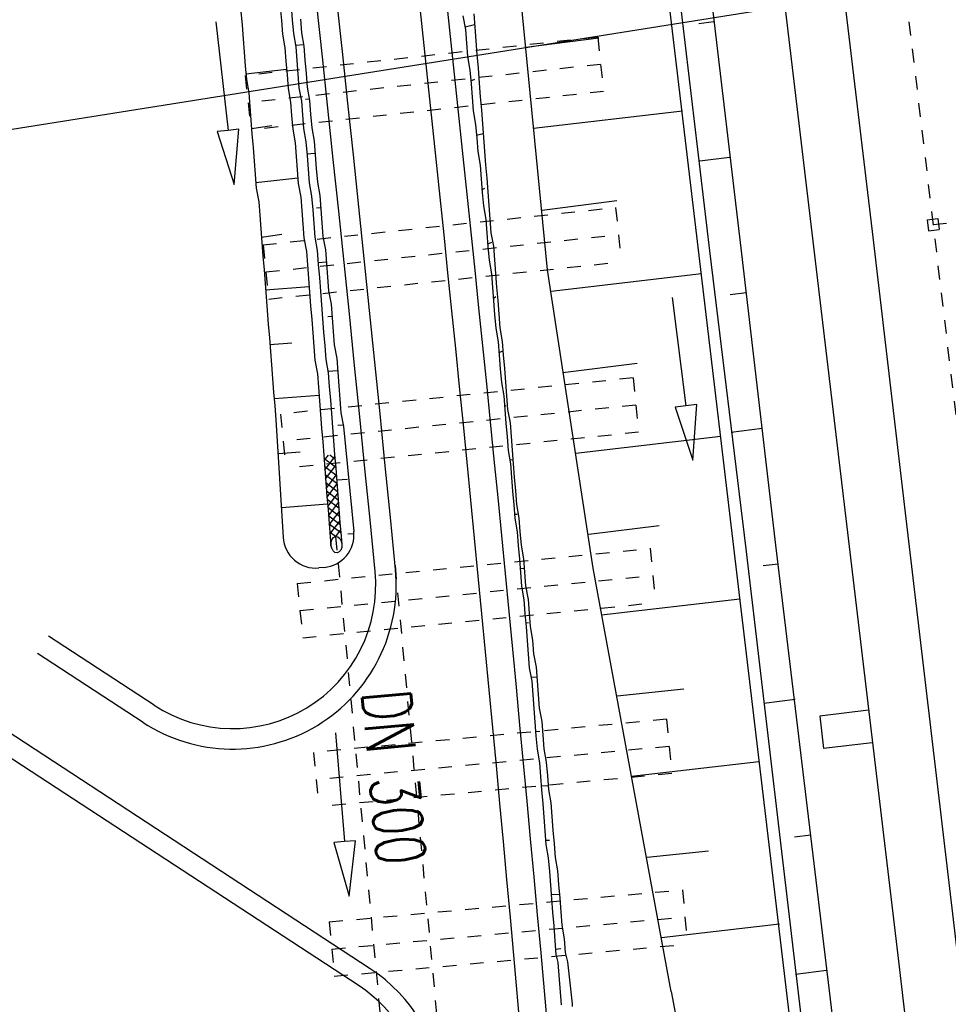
# Model space of a CAD drawing. Extents: x 447693 to 448165, y 439527 to 440695.
# Tile 11 of 88: x 447896 to 447930, y 439686 to 439722. Entities that reach past the tile are written whole.
import ezdxf

# ---------------------------------------------------------------- set-up
doc = ezdxf.new("R2010")
doc.units = 0
doc.header["$LTSCALE"] = 2
doc.header["$MEASUREMENT"] = 0
for name, pattern in [('ACAD_ISO03W100', [0.5, 0.25, -0.25]), ('ACAD_ISO05W100', [0.5, 0.25, -0.25]), ('ACAD_ISO10W100W', [0.5, 0.25, -0.25]), ('AUSGEZOGEN', [0]), ('PUNKTX2', [0.5, 0.25, -0.25]), ('STRICHLINIEX2', [0.5, 0.25, -0.25])]:
    doc.linetypes.add(name, pattern=pattern)
doc.layers.get('0').update_dxf_attribs({"linetype": 'AUSGEZOGEN'})
for name, color, linetype in [('DB-Bahnachse', 7, 'CONTINUOUS'), ('DB-Gleisachse', 7, 'CONTINUOUS'), ('DB-GRABEN', 15, 'AUSGEZOGEN'), ('DB-HZV-Stützscheiben', 15, 'CONTINUOUS'), ('DB-Ingenieurbauwerke', 15, 'CONTINUOUS'), ('DB-Wegboeschungen', 15, 'CONTINUOUS'), ('DB-Wegdurchlässe', 15, 'CONTINUOUS'), ('DB-Wege', 15, 'CONTINUOUS'), ('FBRTOP', 250, 'AUSGEZOGEN'), ('Planeinteilung', 250, 'CONTINUOUS'), ('RAHMEN', 7, 'AUSGEZOGEN')]:
    doc.layers.add(name, color=color, linetype=linetype)
doc.styles.add('ROMANS', font='romans.shx', dxfattribs={"width": 0.8})

# ---------------------------------------------------------------- blocks, each defined once
blk = doc.blocks.new('*X387')
at = {"color": 0, "linetype": 'ByBlock'}
for p, q in [((13073.60735652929, -146343.6164619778), (13239.47886912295, -146177.7449493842)), ((13254.24129588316, -146579.2248886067), (13073.60735652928, -146398.5909492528)), ((13161.43766724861, -146573.9842027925), (13404.39651693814, -146331.0253531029)), ((13401.84496343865, -146408.6305046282), (13166.85848427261, -146173.6440254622)), ((13591.48365955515, -146598.2692007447), (13401.84496343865, -146408.6305046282)), ((13404.39651693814, -146331.0253531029), (13540.66852986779, -146194.7533401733)), ((13462.62732799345, -146590.9925935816), (13841.85819061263, -146211.7617309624)), ((13928.72602322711, -146617.3135128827), (13504.10084794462, -146192.6883376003)), ((13763.81698873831, -146608.0009843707), (14143.04785135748, -146228.7701217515)), ((14265.96838689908, -146636.3578250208), (13841.34321161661, -146211.7326497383)), ((14065.00664948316, -146625.0093751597), (14444.23751210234, -146245.7785125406)), ((14603.21075057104, -146655.4021371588), (14178.58557528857, -146230.7769618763)), ((14366.19631022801, -146642.0177659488), (14745.42717284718, -146262.7869033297)), ((14940.45311424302, -146674.4464492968), (14515.82793896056, -146249.8212740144)), ((14667.38597097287, -146659.0261567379), (15046.61683359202, -146279.7952941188)), ((15277.69547791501, -146693.4907614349), (14853.07030263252, -146268.8655861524)), ((14968.5756317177, -146676.034547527), (15347.80649433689, -146296.8036849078)), ((15614.93784158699, -146712.5350735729), (15190.3126663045, -146287.9098982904)), ((15269.76529246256, -146693.0429383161), (15648.99615508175, -146313.8120756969)), ((15952.18020525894, -146731.5793857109), (15527.55502997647, -146306.9542104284)), ((15570.9549532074, -146710.0513291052), (15950.1858158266, -146330.820466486)), ((16069.67548545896, -146530.876614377), (15864.79739364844, -146325.9985225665)), ((16227.61270698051, -146370.6157843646), (16200.21948415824, -146343.2225615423)), ((16229.0768687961, -146370.1274650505), (16253.7272474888, -146345.4770863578)), ((15872.14461395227, -146727.0597198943), (16069.83540618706, -146529.3689276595)), ((16174.91086538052, -146742.49152), (16203.71312035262, -146713.6892650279)), ((16285.98204552, -146747.183174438), (16277.77932292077, -146738.9804518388))]:
    blk.add_line(p, q, dxfattribs=at)
blk = doc.blocks.new('1135297')
at = {"layer": 'RAHMEN'}
blk.add_line((950, 5), (950, 292), dxfattribs=at)

msp = doc.modelspace()

# ---------------------------------------------------------------- linework, layer by layer
at = {"layer": 'DB-Bahnachse', "linetype": 'ACAD_ISO10W100W'}
msp.add_line((447925.0920717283, 439748.9482587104), (447930.7203141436, 439701.6472691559), dxfattribs=at)
at = {"layer": 'DB-Gleisachse', "linetype": 'Continuous'}
for p, q in [((447925.2771581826, 439728.3542906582), (447926.9323015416, 439714.4521768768)), ((447926.9323015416, 439714.4521768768), (447928.211509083, 439703.526292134)), ((447928.211509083, 439703.526292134), (447931.1458421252, 439678.6982913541))]:
    msp.add_line(p, q, dxfattribs=at)
at = {"layer": 'DB-GRABEN', "linetype": 'Continuous'}
for p, q in [((447919.3181959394, 439727.6520844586), (447920.973330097, 439713.7498919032)), ((447920.4654008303, 439727.7465367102), (447922.1205243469, 439713.8444204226)), ((447926.2253421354, 439666.183048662), (447918.9209606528, 439727.6051363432)), ((447913.663109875, 439726.9378130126), (447915.0143585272, 439713.0476079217)), ((447921.1237814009, 439722.1348573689), (447920.5781137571, 439722.0659362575)), ((447914.2348388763, 439721.2142957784), (447916.9135612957, 439721.5526345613)), ((447919.9744798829, 439718.8650117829), (447914.5115506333, 439718.2254575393)), ((447921.7007355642, 439717.1680052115), (447920.6094002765, 439717.0301629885)), ((447914.8378878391, 439715.2428096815), (447917.5662072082, 439715.587412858)), ((447920.973330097, 439713.7498919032), (447922.3021259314, 439702.8303480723)), ((447922.1205243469, 439713.8444204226), (447923.3934612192, 439702.9681902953)), ((447915.0143585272, 439713.0476079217), (447916.6966755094, 439702.1223459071)), ((447920.6767247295, 439712.9060547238), (447915.1641975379, 439712.2602359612)), ((447922.3272876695, 439712.2074175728), (447921.7320230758, 439712.1322320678)), ((447919.5952138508, 439712.0362810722), (447920.1067682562, 439708.0691271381)), ((447915.5897484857, 439709.290119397), (447918.3180678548, 439709.6347225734)), ((447920.1067682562, 439708.0691271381), (447919.7100528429, 439708.0179716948)), ((447919.7100528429, 439708.0179716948), (447920.3625454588, 439706.085550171)), ((447920.5034836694, 439708.1202825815), (447920.1067682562, 439708.0691271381)), ((447920.3625454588, 439706.085550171), (447920.5034836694, 439708.1202825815)), ((447922.9042239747, 439707.2405631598), (447921.763290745, 439707.0964564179)), ((447921.3789874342, 439706.9470999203), (447916.0648982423, 439706.326268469)), ((447916.5400374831, 439703.3624928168), (447919.119526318, 439703.6882977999)), ((447922.3021259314, 439702.8303480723), (447925.2364778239, 439678.0023496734)), ((447923.3934612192, 439702.9681902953), (447926.3774100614, 439678.14645629)), ((447916.6966755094, 439702.1223459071), (447919.5507816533, 439686.6069393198)), ((447923.481178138, 439702.2737110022), (447922.9355104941, 439702.2047898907)), ((447922.0812311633, 439700.9881437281), (447917.0151675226, 439700.3986383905)), ((447917.5895214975, 439697.4473941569), (447920.0264891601, 439697.7047512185)), ((447924.1077302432, 439697.3131233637), (447922.9667970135, 439697.1690166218)), ((447922.7834948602, 439695.0291890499), (447918.1142871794, 439694.4898090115)), ((447924.6846853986, 439692.3462713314), (447924.0894009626, 439692.2710833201)), ((447918.6886308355, 439691.5384868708), (447920.9271614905, 439691.7708567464)), ((447923.5353650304, 439689.0764233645), (447919.2133868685, 439688.5809781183)), ((447925.2616207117, 439687.379416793), (447924.1206874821, 439687.2353100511)), ((447919.5632272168, 439686.6092287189), (447921.2679916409, 439677.5011059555))]:
    msp.add_line(p, q, dxfattribs=at)
at = {"layer": 'DB-HZV-Stützscheiben', "linetype": 'PUNKTX2'}
for p, q in [((447916.8705689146, 439721.5748180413), (447903.946721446, 439720.1697682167)), ((447916.8705689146, 439721.5748180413), (447917.0867304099, 439719.5865339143)), ((447903.946721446, 439720.1697682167), (447904.1628829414, 439718.1814840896)), ((447917.0867304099, 439719.5865339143), (447904.1628829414, 439718.1814840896)), ((447904.6010889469, 439713.9702851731), (447917.5292645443, 439715.3349368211)), ((447917.5292645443, 439715.3349368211), (447917.7392109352, 439713.345986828)), ((447904.6010889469, 439713.9702851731), (447904.8110353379, 439711.98133518)), ((447904.8110353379, 439711.98133518), (447917.7392109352, 439713.345986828)), ((447918.168380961, 439709.093017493), (447905.2360034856, 439707.7687776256)), ((447918.168380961, 439709.093017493), (447905.2360034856, 439707.7687776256)), ((447918.168380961, 439709.093017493), (447918.3721101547, 439707.1034210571)), ((447905.2360034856, 439707.7687776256), (447905.4397326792, 439705.7791811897)), ((447918.3721101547, 439707.1034210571), (447905.4397326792, 439705.7791811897)), ((447905.8579471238, 439701.5659112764), (447918.7944002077, 439702.8497259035)), ((447905.8579594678, 439701.565913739), (447918.7944125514, 439702.8497283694)), ((447918.7944002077, 439702.8497259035), (447918.9919101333, 439700.8595024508)), ((447918.7944125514, 439702.8497283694), (447918.9919224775, 439700.8595049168)), ((447905.8579471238, 439701.5659112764), (447906.0554570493, 439699.5756878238)), ((447905.8579594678, 439701.565913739), (447906.0554693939, 439699.5756902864)), ((447906.0554570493, 439699.5756878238), (447918.9919101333, 439700.8595024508)), ((447906.0554693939, 439699.5756902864), (447918.9919224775, 439700.8595049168)), ((447919.3979399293, 439696.587713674), (447906.4549704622, 439695.3713503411)), ((447919.3979399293, 439696.587713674), (447919.5850727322, 439694.5964877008)), ((447906.4549704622, 439695.3713503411), (447906.6421032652, 439693.3801243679)), ((447919.5850727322, 439694.5964877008), (447906.6421032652, 439693.3801243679)), ((447907.0315184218, 439689.1639756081), (447919.9782259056, 439690.339885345)), ((447919.9782259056, 439690.339885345), (447920.159135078, 439688.3480842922)), ((447907.0315184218, 439689.1639756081), (447907.2124275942, 439687.1721745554)), ((447907.2124275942, 439687.1721745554), (447920.159135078, 439688.3480842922))]:
    msp.add_line(p, q, dxfattribs=at)
at = {"layer": 'DB-HZV-Stützscheiben', "linetype": 'ACAD_ISO05W100'}
for p, q in [((447916.9786496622, 439720.5806759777), (447904.0548021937, 439719.1756261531)), ((447904.7060621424, 439712.9758101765), (447917.6342377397, 439714.3404618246)), ((447918.2702455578, 439708.0982192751), (447905.3378680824, 439706.7739794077)), ((447905.9567020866, 439700.5707995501), (447918.8931551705, 439701.8546141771)), ((447905.9567144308, 439700.5708020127), (447918.8931675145, 439701.854616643)), ((447919.4915063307, 439695.5921006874), (447906.5485368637, 439694.3757373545)), ((447907.121973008, 439688.1680750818), (447920.0686804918, 439689.3439848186))]:
    msp.add_line(p, q, dxfattribs=at)
at = {"layer": 'DB-Ingenieurbauwerke', "linetype": 'Continuous'}
for p, q in [((447916.0799371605, 439787.0256257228), (447927.8958610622, 439687.7219973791)), ((447928.9460695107, 439714.8837993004), (447929.3434250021, 439714.9297189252)), ((447928.9460695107, 439714.8837993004), (447928.9919891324, 439714.4864438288)), ((447929.3434250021, 439714.9297189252), (447929.3893446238, 439714.5323634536)), ((447928.9919891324, 439714.4864438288), (447929.3893446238, 439714.5323634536)), ((447926.7987832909, 439696.914519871), (447925.0109535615, 439696.7055585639)), ((447925.0109535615, 439696.7055585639), (447925.1502610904, 439695.513672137)), ((447926.9380908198, 439695.7226334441), (447925.1502610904, 439695.513672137)), ((447927.8958610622, 439687.7219973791), (447930.4572399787, 439666.1956045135))]:
    msp.add_line(p, q, dxfattribs=at)
at = {"layer": 'DB-Ingenieurbauwerke', "linetype": 'ACAD_ISO03W100'}
msp.add_line((447929.1662563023, 439714.7079137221), (447936.4974876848, 439715.5780133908), dxfattribs=at)
at = {"layer": 'DB-Wegboeschungen', "linetype": 'Continuous'}
for p, q in [((447905.2355621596, 439722.682618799), (447905.2747731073, 439722.1841276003)), ((447905.6343393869, 439722.713986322), (447905.6735503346, 439722.2154951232)), ((447903.793966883, 439722.5190203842), (447903.8331717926, 439722.0206059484)), ((447905.6735503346, 439722.2154951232), (447905.7127612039, 439721.7170049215)), ((447905.9726335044, 439722.2390207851), (447906.0118443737, 439721.7405305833)), ((447911.9317471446, 439722.3567193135), (447912.0207961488, 439721.8621483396)), ((447912.3266067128, 439722.4379050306), (447912.3658175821, 439721.9394148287)), ((447902.8765820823, 439722.1386764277), (447903.3188221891, 439718.1631988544)), ((447903.8331717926, 439722.0206059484), (447903.8723827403, 439721.5221147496)), ((447905.2747731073, 439722.1841276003), (447905.3139839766, 439721.6856373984)), ((447912.0129527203, 439721.9618623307), (447912.357974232, 439722.0391278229)), ((447912.0207961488, 439721.8621483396), (447912.0600070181, 439721.3636581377)), ((447912.3658175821, 439721.9394148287), (447912.4050224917, 439721.4410003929)), ((447903.8723827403, 439721.5221147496), (447903.91158765, 439721.0237003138)), ((447905.3139839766, 439721.6856373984), (447905.4030459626, 439721.1911436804)), ((447905.7127612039, 439721.7170049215), (447905.8018042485, 439721.2225097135)), ((447906.0118443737, 439721.7405305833), (447906.1008874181, 439721.2460353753)), ((447905.4030459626, 439721.1911436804), (447905.4422568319, 439720.6926534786)), ((447906.0969686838, 439721.2958544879), (447905.797885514, 439721.2723288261)), ((447905.8018042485, 439721.2225097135), (447905.8410151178, 439720.7240195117)), ((447906.1008874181, 439721.2460353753), (447906.1400982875, 439720.7475451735)), ((447912.0600070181, 439721.3636581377), (447912.0992119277, 439720.8652437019)), ((447912.4050224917, 439721.4410003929), (447912.4442334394, 439720.9425091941)), ((447903.91158765, 439721.0237003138), (447903.9507985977, 439720.5252091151)), ((447912.0992119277, 439720.8652437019), (447912.1882798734, 439720.3706742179)), ((447912.4442334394, 439720.9425091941), (447912.483438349, 439720.4440947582)), ((447903.9507985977, 439720.5252091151), (447903.9900094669, 439720.0267189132)), ((447905.4422568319, 439720.6926534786), (447905.4814617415, 439720.1942390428)), ((447905.8410151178, 439720.7240195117), (447905.8802200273, 439720.2256050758)), ((447906.1400982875, 439720.7475451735), (447906.1793031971, 439720.2491307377)), ((447912.483438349, 439720.4440947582), (447912.5265679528, 439719.8957854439)), ((447905.465781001, 439720.3935892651), (447903.9743226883, 439720.2261458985)), ((447905.4814617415, 439720.1942390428), (447905.5206726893, 439719.695747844)), ((447905.8802200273, 439720.2256050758), (447905.919430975, 439719.7271138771)), ((447906.1793031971, 439720.2491307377), (447906.2185141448, 439719.7506395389)), ((447912.1882798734, 439720.3706742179), (447912.227484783, 439719.872259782)), ((447903.9900094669, 439720.0267189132), (447904.0790514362, 439719.5322246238)), ((447905.5206726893, 439719.695747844), (447905.609721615, 439719.201177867)), ((447905.919430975, 439719.7271138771), (447906.0084988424, 439719.23254539)), ((447906.2185141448, 439719.7506395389), (447906.3075820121, 439719.2560710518)), ((447912.2196473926, 439719.9718970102), (447912.3652548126, 439720.0335539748)), ((447912.227484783, 439719.872259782), (447912.2666957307, 439719.3737685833)), ((447912.5265679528, 439719.8957854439), (447912.5657789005, 439719.3972942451)), ((447904.0790514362, 439719.5322246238), (447904.1182623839, 439719.033733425)), ((447912.2666957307, 439719.3737685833), (447912.3059066, 439718.8752783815)), ((447912.5657789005, 439719.3972942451), (447912.6049897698, 439718.8988040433)), ((447904.1182623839, 439719.033733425), (447904.1574672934, 439718.5353189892)), ((447905.609721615, 439719.201177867), (447905.6489266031, 439718.7027624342)), ((447906.0084988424, 439719.23254539), (447906.0477038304, 439718.7341299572)), ((447906.3036573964, 439719.3059649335), (447906.1541063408, 439719.2942013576)), ((447906.3075820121, 439719.2560710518), (447906.3467870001, 439718.7576556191)), ((447905.6489266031, 439718.7027624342), (447905.6881374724, 439718.2042722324)), ((447906.0477038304, 439718.7341299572), (447906.0869146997, 439718.2356397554)), ((447906.3467870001, 439718.7576556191), (447906.3859978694, 439718.2591654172)), ((447912.3059066, 439718.8752783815), (447912.3949485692, 439718.380784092)), ((447912.6049897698, 439718.8988040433), (447912.6441946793, 439718.4003896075)), ((447904.1574672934, 439718.5353189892), (447904.1966782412, 439718.0368277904)), ((447904.1809974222, 439718.2361790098), (447904.9247711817, 439718.3448872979)), ((447906.3859978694, 439718.2591654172), (447906.4750398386, 439717.7646711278)), ((447912.3949485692, 439718.380784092), (447912.4341595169, 439717.8822928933)), ((447912.6441946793, 439718.4003896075), (447912.6834056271, 439717.9018984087)), ((447903.3188221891, 439718.1631988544), (447902.921274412, 439718.1189748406)), ((447902.921274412, 439718.1189748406), (447903.5399422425, 439716.1754600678)), ((447903.7163699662, 439718.2074228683), (447903.3188221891, 439718.1631988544)), ((447903.5399422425, 439716.1754600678), (447903.7163699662, 439718.2074228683)), ((447904.1966782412, 439718.0368277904), (447904.2358891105, 439717.5383375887)), ((447905.6881374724, 439718.2042722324), (447905.7771983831, 439717.7097794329)), ((447906.0869146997, 439718.2356397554), (447906.1759566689, 439717.7411454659)), ((447912.4263161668, 439717.9820058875), (447912.6716435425, 439718.0514305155)), ((447912.4341595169, 439717.8822928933), (447912.4733644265, 439717.3838784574)), ((447912.6834056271, 439717.9018984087), (447912.7226105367, 439717.4034839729)), ((447904.2358891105, 439717.5383375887), (447904.2750940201, 439717.0399231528)), ((447905.7771983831, 439717.7097794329), (447905.8164093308, 439717.2112882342)), ((447906.1759566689, 439717.7411454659), (447906.2151676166, 439717.2426542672)), ((447906.4750398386, 439717.7646711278), (447906.5142507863, 439717.2661799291)), ((447905.8164093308, 439717.2112882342), (447905.8556202, 439716.7127980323)), ((447906.5103320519, 439717.3159990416), (447906.2112488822, 439717.2924733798)), ((447906.2151676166, 439717.2426542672), (447906.2543784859, 439716.7441640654)), ((447906.5142507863, 439717.2661799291), (447906.5534616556, 439716.7676897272)), ((447912.4733644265, 439717.3838784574), (447912.5624323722, 439716.8893089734)), ((447912.7226105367, 439717.4034839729), (447912.7618214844, 439716.9049927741)), ((447904.2750940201, 439717.0399231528), (447904.3143049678, 439716.541431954)), ((447912.5624323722, 439716.8893089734), (447912.6016432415, 439716.3908187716)), ((447912.7618214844, 439716.9049927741), (447912.8010323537, 439716.4065025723)), ((447904.3143049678, 439716.541431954), (447904.3535098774, 439716.0430175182)), ((447905.8556202, 439716.7127980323), (447905.8948251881, 439716.2143825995)), ((447906.2543784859, 439716.7441640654), (447906.2935834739, 439716.2457486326)), ((447906.5534616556, 439716.7676897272), (447906.5926666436, 439716.2692742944)), ((447905.8791443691, 439716.4137338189), (447904.3378291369, 439716.2423677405)), ((447905.8948251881, 439716.2143825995), (447905.9838741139, 439715.7198126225)), ((447906.2935834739, 439716.2457486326), (447906.3826513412, 439715.7511801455)), ((447906.5926666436, 439716.2692742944), (447906.6817155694, 439715.7747043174)), ((447912.6016432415, 439716.3908187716), (447912.6408481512, 439715.8924043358)), ((447912.8010323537, 439716.4065025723), (447912.8402372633, 439715.9080881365)), ((447904.3535098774, 439716.0430175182), (447904.4425778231, 439715.5484480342)), ((447905.9838741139, 439715.7198126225), (447906.0230790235, 439715.2213981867)), ((447906.3826513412, 439715.7511801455), (447906.4218562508, 439715.2527657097)), ((447906.6817155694, 439715.7747043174), (447906.720920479, 439715.2762898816)), ((447912.6330107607, 439715.992041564), (447912.7287802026, 439716.0497773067)), ((447912.6408481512, 439715.8924043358), (447912.6800590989, 439715.393913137)), ((447912.8402372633, 439715.9080881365), (447912.879448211, 439715.4095969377)), ((447904.4425778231, 439715.5484480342), (447904.4817886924, 439715.0499578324)), ((447912.6800590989, 439715.393913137), (447912.769102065, 439714.899418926)), ((447912.879448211, 439715.4095969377), (447912.9186531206, 439714.9111825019)), ((447904.4817886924, 439715.0499578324), (447904.520993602, 439714.5515433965)), ((447906.0230790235, 439715.2213981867), (447906.0622899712, 439714.7229069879)), ((447906.4218562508, 439715.2527657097), (447906.4610671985, 439714.754274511)), ((447906.717001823, 439715.3261079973), (447906.5674697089, 439715.3143459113)), ((447906.720920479, 439715.2762898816), (447906.7601314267, 439714.7777986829)), ((447906.0622899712, 439714.7229069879), (447906.1015008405, 439714.2244167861)), ((447906.4610671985, 439714.754274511), (447906.5002780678, 439714.2557843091)), ((447906.7601314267, 439714.7777986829), (447906.799342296, 439714.279308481)), ((447912.769102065, 439714.899418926), (447912.8083130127, 439714.4009277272)), ((447912.9186531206, 439714.9111825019), (447912.9578640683, 439714.4126913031)), ((447904.520993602, 439714.5515433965), (447904.5602045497, 439714.0530521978)), ((447904.544517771, 439714.252479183), (447905.2882786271, 439714.3611092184)), ((447906.799342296, 439714.279308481), (447906.8884032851, 439713.7848146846)), ((447912.8083130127, 439714.4009277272), (447912.847523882, 439713.9024375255)), ((447912.9578640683, 439714.4126913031), (447913.0469119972, 439713.9181212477)), ((447904.5602045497, 439714.0530521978), (447904.5994094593, 439713.5546377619)), ((447906.1015008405, 439714.2244167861), (447906.1905628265, 439713.7299230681)), ((447906.5002780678, 439714.2557843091), (447906.5893211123, 439713.7612891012)), ((447912.8396805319, 439714.0021505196), (447912.9853128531, 439714.0637332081)), ((447913.0469119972, 439713.9181212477), (447913.0861169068, 439713.4197068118)), ((447904.5994094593, 439713.5546377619), (447904.638620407, 439713.0561465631)), ((447906.1905628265, 439713.7299230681), (447906.2297736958, 439713.2314328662)), ((447906.5893211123, 439713.7612891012), (447906.6285319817, 439713.2627988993)), ((447906.8884032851, 439713.7848146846), (447906.9276141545, 439713.2863244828)), ((447912.847523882, 439713.9024375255), (447912.8867287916, 439713.4040230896)), ((447906.2297736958, 439713.2314328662), (447906.2689786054, 439712.7330184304)), ((447906.9236894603, 439713.3362193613), (447906.6246072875, 439713.3126937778)), ((447906.6285319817, 439713.2627988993), (447906.6677368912, 439712.7643844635)), ((447906.9276141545, 439713.2863244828), (447906.9668190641, 439712.7879100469)), ((447912.8867287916, 439713.4040230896), (447912.9757957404, 439712.9094535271)), ((447913.0861169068, 439713.4197068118), (447913.1253278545, 439712.9212156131)), ((447904.638620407, 439713.0561465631), (447904.6778312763, 439712.5576563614)), ((447912.9757957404, 439712.9094535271), (447913.01500065, 439712.4110390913)), ((447913.1253278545, 439712.9212156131), (447913.1645327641, 439712.4228011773)), ((447904.6778312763, 439712.5576563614), (447904.7170361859, 439712.0592419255)), ((447906.2689786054, 439712.7330184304), (447906.3081895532, 439712.2345272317)), ((447906.6677368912, 439712.7643844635), (447906.7069478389, 439712.2658932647)), ((447906.9668190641, 439712.7879100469), (447907.0060300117, 439712.2894188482)), ((447906.2925027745, 439712.4339542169), (447904.6974307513, 439712.3084870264)), ((447906.3081895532, 439712.2345272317), (447906.3474004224, 439711.7360370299)), ((447906.7069478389, 439712.2658932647), (447906.7461587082, 439711.767403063)), ((447907.0060300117, 439712.2894188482), (447907.0950789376, 439711.7948488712)), ((447913.01500065, 439712.4110390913), (447913.0542115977, 439711.9125478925)), ((447913.1645327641, 439712.4228011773), (447913.2037437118, 439711.9243099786)), ((447904.7170361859, 439712.0592419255), (447904.7562471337, 439711.5607507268)), ((447906.7461587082, 439711.767403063), (447906.7853636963, 439711.2689876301)), ((447907.0950789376, 439711.7948488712), (447907.1342839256, 439711.2964334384)), ((447913.0463681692, 439712.0122618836), (447913.1421445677, 439712.0699219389)), ((447913.0542115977, 439711.9125478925), (447913.093422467, 439711.4140576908)), ((447913.2037437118, 439711.9243099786), (447913.2429545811, 439711.4258197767)), ((447904.7562471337, 439711.5607507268), (447904.7954520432, 439711.0623362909)), ((447906.3474004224, 439711.7360370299), (447906.3866054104, 439711.2376215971)), ((447913.093422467, 439711.4140576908), (447913.1326273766, 439710.9156432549)), ((447913.2429545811, 439711.4258197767), (447913.2821594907, 439710.9274053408)), ((447904.7954520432, 439711.0623362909), (447904.8346629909, 439710.5638450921)), ((447906.3866054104, 439711.2376215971), (447906.4258162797, 439710.7391313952)), ((447906.7853636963, 439711.2689876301), (447906.8245745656, 439710.7704974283)), ((447907.1303651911, 439711.346252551), (447906.980833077, 439711.334490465)), ((447907.1342839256, 439711.2964334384), (447907.1734947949, 439710.7979432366)), ((447906.4258162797, 439710.7391313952), (447906.4650211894, 439710.2407169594)), ((447906.8245745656, 439710.7704974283), (447906.8637794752, 439710.2720829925)), ((447907.1734947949, 439710.7979432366), (447907.2126997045, 439710.2995288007)), ((447913.1326273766, 439710.9156432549), (447913.2216763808, 439710.421072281)), ((447913.2821594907, 439710.9274053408), (447913.3712084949, 439710.4328343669)), ((447904.8346629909, 439710.5638450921), (447904.8738738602, 439710.0653548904)), ((447904.8542684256, 439710.3145999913), (447905.6518039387, 439710.3773335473)), ((447913.2216763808, 439710.421072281), (447913.2608812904, 439709.9226578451)), ((447913.3712084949, 439710.4328343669), (447913.4104134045, 439709.9344199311)), ((447904.8738738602, 439710.0653548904), (447904.9130787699, 439709.5669404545)), ((447906.4650211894, 439710.2407169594), (447906.5042321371, 439709.7422257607)), ((447906.8637794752, 439710.2720829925), (447906.9029904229, 439709.7735917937)), ((447907.2126997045, 439710.2995288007), (447907.3017676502, 439709.8049593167)), ((447913.2530439, 439710.0222950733), (447913.39865132, 439710.0839520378)), ((447906.5042321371, 439709.7422257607), (447906.5932800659, 439709.2476557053)), ((447906.9029904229, 439709.7735917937), (447906.9920572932, 439709.2790232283)), ((447907.3017676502, 439709.8049593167), (447907.3409785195, 439709.3064691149)), ((447913.2608812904, 439709.9226578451), (447913.3000922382, 439709.4241666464)), ((447913.4104134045, 439709.9344199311), (447913.4496243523, 439709.4359287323)), ((447904.9130787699, 439709.5669404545), (447904.9522897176, 439709.0684492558)), ((447906.5932800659, 439709.2476557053), (447906.632485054, 439708.7492402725)), ((447907.3370539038, 439709.3563629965), (447906.9881326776, 439709.3289171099)), ((447906.9920572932, 439709.2790232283), (447907.0312622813, 439708.7806077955)), ((447907.3409785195, 439709.3064691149), (447907.3801835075, 439708.8080536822)), ((447913.3000922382, 439709.4241666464), (447913.3393031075, 439708.9256764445)), ((447913.4496243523, 439709.4359287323), (447913.4888352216, 439708.9374385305)), ((447904.9522897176, 439709.0684492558), (447904.9914946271, 439708.5700348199)), ((447913.3393031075, 439708.9256764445), (447913.4283650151, 439708.4311837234)), ((447913.4888352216, 439708.9374385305), (447913.5280401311, 439708.4390240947)), ((447904.9914946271, 439708.5700348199), (447905.0307055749, 439708.0715436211)), ((447906.632485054, 439708.7492402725), (447906.6716959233, 439708.2507500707)), ((447907.0312622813, 439708.7806077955), (447907.0704731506, 439708.2821175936)), ((447907.3801835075, 439708.8080536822), (447907.4193943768, 439708.3095634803)), ((447906.6560091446, 439708.4501770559), (447905.0111000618, 439708.320789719)), ((447906.6716959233, 439708.2507500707), (447906.7109008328, 439707.7523356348)), ((447907.0704731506, 439708.2821175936), (447907.1096780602, 439707.7837031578)), ((447907.4193943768, 439708.3095634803), (447907.4585992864, 439707.8111490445)), ((447913.4283650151, 439708.4311837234), (447913.4675759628, 439707.9326925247)), ((447913.5280401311, 439708.4390240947), (447913.5672510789, 439707.9405328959)), ((447905.0307055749, 439708.0715436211), (447905.0699164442, 439707.5730534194)), ((447907.1096780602, 439707.7837031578), (447907.1488890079, 439707.285211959)), ((447907.4585992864, 439707.8111490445), (447907.5476472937, 439707.3165779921)), ((447913.4597326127, 439708.0324055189), (447913.5056509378, 439708.0861447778)), ((447913.4675759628, 439707.9326925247), (447913.5067808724, 439707.4342780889)), ((447913.5672510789, 439707.9405328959), (447913.6563119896, 439707.4460400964)), ((447905.0699164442, 439707.5730534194), (447905.3362479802, 439703.2511800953)), ((447906.7109008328, 439707.7523356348), (447906.7501117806, 439707.2538444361)), ((447913.5067808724, 439707.4342780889), (447913.5459918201, 439706.9357868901)), ((447913.6563119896, 439707.4460400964), (447913.6955229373, 439706.9475488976)), ((447906.7501117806, 439707.2538444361), (447906.7893226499, 439706.7553542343)), ((447907.1488890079, 439707.285211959), (447907.1880998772, 439706.7867217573)), ((447907.5437285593, 439707.3663971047), (447907.3443404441, 439707.3507133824)), ((447907.5476472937, 439707.3165779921), (447907.93011392, 439703.4622726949)), ((447906.7893226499, 439706.7553542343), (447906.8285276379, 439706.2569388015)), ((447907.1880998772, 439706.7867217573), (447907.2273048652, 439706.2883063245)), ((447913.5459918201, 439706.9357868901), (447913.5852026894, 439706.4372966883)), ((447913.6955229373, 439706.9475488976), (447913.7347338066, 439706.4490586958)), ((447905.1679377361, 439706.3269026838), (447905.9654732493, 439706.3896362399)), ((447913.5852026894, 439706.4372966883), (447913.6742446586, 439705.9428023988)), ((447913.7347338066, 439706.4490586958), (447913.7739387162, 439705.95064426)), ((447906.8285276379, 439706.2569388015), (447906.8677385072, 439705.7584485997)), ((447907.2273048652, 439706.2883063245), (447907.2665157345, 439705.7898161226)), ((447913.6624826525, 439706.0923335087), (447913.7621767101, 439706.1001753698)), ((447906.8677385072, 439705.7584485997), (447906.9069434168, 439705.2600341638)), ((447907.2665157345, 439705.7898161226), (447907.3057206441, 439705.2914016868)), ((447913.6742446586, 439705.9428023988), (447913.7134556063, 439705.4443112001)), ((447913.7739387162, 439705.95064426), (447913.8131496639, 439705.4521530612)), ((447906.9069434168, 439705.2600341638), (447906.9461543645, 439704.7615429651)), ((447907.700560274, 439705.3725858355), (447907.3018019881, 439705.3412198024)), ((447907.3057206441, 439705.2914016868), (447907.3449315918, 439704.792910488)), ((447913.7134556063, 439705.4443112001), (447913.7526605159, 439704.9458967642)), ((447913.8131496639, 439705.4521530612), (447913.8523545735, 439704.9537386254)), ((447913.7526605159, 439704.9458967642), (447913.7918714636, 439704.4474055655)), ((447913.8523545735, 439704.9537386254), (447913.8915655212, 439704.4552474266)), ((447906.9461543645, 439704.7615429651), (447906.9853652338, 439704.2630527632)), ((447907.3449315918, 439704.792910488), (447907.3841424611, 439704.2944202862)), ((447906.9696785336, 439704.4624787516), (447905.2749124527, 439704.3291696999)), ((447906.9853652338, 439704.2630527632), (447907.0245702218, 439703.7646373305)), ((447907.3841424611, 439704.2944202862), (447907.4233474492, 439703.7960048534)), ((447913.7918714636, 439704.4474055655), (447913.8310823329, 439703.9489153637)), ((447913.8915655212, 439704.4552474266), (447913.980614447, 439703.9606774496)), ((447913.8193202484, 439704.0984474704), (447913.919014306, 439704.1062893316)), ((447913.8310823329, 439703.9489153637), (447913.920125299, 439703.4544211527)), ((447913.980614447, 439703.9606774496), (447914.0198193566, 439703.4622630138)), ((447907.0245702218, 439703.7646373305), (447907.0637810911, 439703.2661471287)), ((447907.4233474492, 439703.7960048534), (447907.4625583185, 439703.2975146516)), ((447913.920125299, 439703.4544211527), (447913.9593362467, 439702.9559299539)), ((447914.0198193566, 439703.4622630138), (447914.0590303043, 439702.9637718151)), ((447907.0637810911, 439703.2661471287), (447907.0918143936, 439702.9645835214)), ((447907.4625583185, 439703.2975146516), (447907.4900926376, 439703.0016569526)), ((447907.9072489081, 439703.382697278), (447907.707859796, 439703.3670134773)), ((447913.9593362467, 439702.9559299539), (447913.9985411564, 439702.4575155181)), ((447914.0590303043, 439702.9637718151), (447914.1480922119, 439702.469279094)), ((447913.9985411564, 439702.4575155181), (447914.0377521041, 439701.9590243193)), ((447914.1480922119, 439702.469279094), (447914.1873031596, 439701.9707878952)), ((447906.8471119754, 439702.148934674), (447906.6451091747, 439702.1301462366)), ((447914.0259900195, 439702.1085564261), (447914.1755410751, 439702.1203200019)), ((447914.0377521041, 439701.9590243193), (447914.0769629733, 439701.4605341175)), ((447914.1873031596, 439701.9707878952), (447914.226514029, 439701.4722976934)), ((447914.0769629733, 439701.4605341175), (447914.166023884, 439700.966041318)), ((447914.226514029, 439701.4722976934), (447914.3155559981, 439700.9778034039)), ((447914.166023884, 439700.966041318), (447914.2052348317, 439700.4675501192)), ((447914.3155559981, 439700.9778034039), (447914.3547669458, 439700.4793122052)), ((447914.2052348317, 439700.4675501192), (447914.2444397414, 439699.9691356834)), ((447914.3547669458, 439700.4793122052), (447914.3939718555, 439699.9808977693)), ((447914.2326776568, 439700.1186677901), (447914.3323727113, 439700.1265097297)), ((447914.2444397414, 439699.9691356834), (447914.2836506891, 439699.4706444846)), ((447914.3939718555, 439699.9808977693), (447914.4830398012, 439699.4863282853)), ((447914.4830398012, 439699.4863282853), (447914.5222506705, 439698.9878380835)), ((447914.2836506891, 439699.4706444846), (447914.3228615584, 439698.9721542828)), ((447914.3228615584, 439698.9721542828), (447914.3620664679, 439698.473739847)), ((447914.5222506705, 439698.9878380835), (447914.6112936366, 439698.4933438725)), ((447914.3620664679, 439698.473739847), (447914.4511154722, 439697.979168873)), ((447914.6112936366, 439698.4933438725), (447914.6505045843, 439697.9948526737)), ((447914.4393533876, 439698.1287009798), (447914.6387424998, 439698.1443847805)), ((447914.4511154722, 439697.979168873), (447914.4903203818, 439697.4807544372)), ((447914.6505045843, 439697.9948526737), (447914.6897094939, 439697.4964382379)), ((447914.4903203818, 439697.4807544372), (447914.5295313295, 439696.9822632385)), ((447914.6897094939, 439697.4964382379), (447914.7289204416, 439696.9979470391)), ((447914.5295313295, 439696.9822632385), (447914.5687421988, 439696.4837730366)), ((447914.7289204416, 439696.9979470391), (447914.8179683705, 439696.5033769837)), ((447914.5687421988, 439696.4837730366), (447914.6079471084, 439695.9853586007)), ((447914.8179683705, 439696.5033769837), (447914.8571732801, 439696.0049625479)), ((447914.5961851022, 439696.1348897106), (447914.7457361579, 439696.1466532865)), ((447914.6079471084, 439695.9853586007), (447914.6471580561, 439695.486867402)), ((447914.8571732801, 439696.0049625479), (447914.8963842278, 439695.5064713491)), ((447914.6471580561, 439695.486867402), (447914.7362199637, 439694.9923746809)), ((447914.8963842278, 439695.5064713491), (447914.9854461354, 439695.011978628)), ((447914.7362199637, 439694.9923746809), (447914.7754309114, 439694.4938834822)), ((447914.9854461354, 439695.011978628), (447915.0246570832, 439694.5134874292)), ((447914.7754309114, 439694.4938834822), (447914.8146417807, 439693.9953932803)), ((447915.0246570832, 439694.5134874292), (447915.0638679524, 439694.0149972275)), ((447914.8028796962, 439694.1449253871), (447915.0521058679, 439694.1645293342)), ((447914.8146417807, 439693.9953932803), (447914.8538466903, 439693.4969788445)), ((447915.0638679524, 439694.0149972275), (447915.1529109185, 439693.5205030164)), ((447914.8538466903, 439693.4969788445), (447914.893057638, 439692.9984876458)), ((447915.1529109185, 439693.5205030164), (447915.1921218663, 439693.0220118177)), ((447914.893057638, 439692.9984876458), (447914.9322625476, 439692.5000732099)), ((447915.1921218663, 439693.0220118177), (447915.2313267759, 439692.5235973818)), ((447914.9322625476, 439692.5000732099), (447914.9714734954, 439692.0015820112)), ((447915.2313267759, 439692.5235973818), (447915.2705377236, 439692.0251061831)), ((447914.9597114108, 439692.1511141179), (447915.1092435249, 439692.1628762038)), ((447914.9714734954, 439692.0015820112), (447915.0605214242, 439691.5070119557)), ((447915.2705377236, 439692.0251061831), (447915.3097485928, 439691.5266159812)), ((447915.0605214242, 439691.5070119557), (447915.0997263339, 439691.0085975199)), ((447915.3097485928, 439691.5266159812), (447915.3988095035, 439691.0321231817)), ((447915.0997263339, 439691.0085975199), (447915.1389372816, 439690.5101063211)), ((447915.3988095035, 439691.0321231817), (447915.4380204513, 439690.533631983)), ((447915.1389372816, 439690.5101063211), (447915.1781421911, 439690.0116918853)), ((447915.4380204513, 439690.533631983), (447915.4772253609, 439690.0352175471)), ((447915.1663801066, 439690.161223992), (447915.4654632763, 439690.1847496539)), ((447915.1781421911, 439690.0116918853), (447915.2173531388, 439689.5132006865)), ((447915.4772253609, 439690.0352175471), (447915.5164363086, 439689.5367263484)), ((447915.2173531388, 439689.5132006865), (447915.2565640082, 439689.0147104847)), ((447915.5164363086, 439689.5367263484), (447915.5556471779, 439689.0382361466)), ((447915.5556471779, 439689.0382361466), (447915.644690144, 439688.5437419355)), ((447915.2565640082, 439689.0147104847), (447915.2996936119, 439688.4664011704)), ((447915.2996936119, 439688.4664011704), (447915.3388985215, 439687.9679867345)), ((447915.644690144, 439688.5437419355), (447915.6839010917, 439688.0452507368)), ((447915.323217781, 439688.1673369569), (447915.522606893, 439688.1830207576)), ((447915.3388985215, 439687.9679867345), (447915.4122796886, 439687.6728442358)), ((447915.6839010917, 439688.0452507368), (447915.7612009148, 439687.7002901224)), ((447915.4122796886, 439687.6728442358), (447915.5338251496, 439686.1276292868)), ((447915.7612009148, 439687.7002901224), (447915.9325834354, 439686.1589953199)), ((447915.9325834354, 439686.1589953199), (447915.9404267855, 439686.0592823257))]:
    msp.add_line(p, q, dxfattribs=at)
for centre, major_axis, ratio, start_param, end_param in [((447906.7359787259, 439703.3437774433), (0.8485281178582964, 0.8485281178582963), 0.9999999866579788, 4.019734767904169, 5.596694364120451), ((447906.5339759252, 439703.3249890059), (0.848528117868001, 0.8485281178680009), 0.9999999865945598, 2.417740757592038, 4.019734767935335)]:
    msp.add_ellipse(centre, major_axis=major_axis, ratio=ratio, start_param=start_param, end_param=end_param, dxfattribs=at)
at = {"layer": 'DB-Wegdurchlässe', "linetype": 'STRICHLINIEX2'}
msp.add_line((447907.2631702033, 439703.2818309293), (447909.2050911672, 439682.4198583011), dxfattribs=at)
at = {"layer": 'DB-Wegdurchlässe', "linetype": 'Continuous'}
for p, q in [((447907.2616652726, 439696.0891466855), (447907.5914057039, 439692.1027611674)), ((447907.2616652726, 439696.0891466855), (447907.5914057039, 439692.1027611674)), ((447907.5914057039, 439692.1027611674), (447907.1927671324, 439692.0697871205)), ((447907.5914057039, 439692.1027611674), (447907.1927671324, 439692.0697871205)), ((447907.1927671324, 439692.0697871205), (447907.7562759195, 439690.1095684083)), ((447907.1927671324, 439692.0697871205), (447907.7562759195, 439690.1095684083)), ((447907.9900442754, 439692.1357352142), (447907.5914057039, 439692.1027611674)), ((447907.9900442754, 439692.1357352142), (447907.5914057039, 439692.1027611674)), ((447907.7562759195, 439690.1095684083), (447907.9900442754, 439692.1357352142)), ((447907.7562759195, 439690.1095684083), (447907.9900442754, 439692.1357352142))]:
    msp.add_line(p, q, dxfattribs=at)
msp.add_ellipse((447907.2909535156, 439702.983120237), major_axis=(-0.02778331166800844, 0.2987106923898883), ratio=0.6666666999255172, start_param=3.520778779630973e-09, end_param=6.283185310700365, dxfattribs=at)
at = {"layer": 'DB-Wege', "linetype": 'PUNKTX2'}
msp.add_line((447909.4416341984, 439702.2185863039), (447911.2684025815, 439682.5056119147), dxfattribs=at)
at = {"layer": 'DB-Wege', "linetype": 'Continuous'}
for p, q in [((447900.6119991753, 439697.0995431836), (447896.7414542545, 439699.628707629)), ((447900.2017412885, 439696.4716989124), (447896.3311963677, 439699.0008633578)), ((447908.5349026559, 439687.4427966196), (447894.6901648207, 439696.4894862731)), ((447908.1246447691, 439686.8149523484), (447894.279906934, 439695.8616420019))]:
    msp.add_line(p, q, dxfattribs=at)
for centre, major_axis, ratio, start_param, end_param in [((445920.4055435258, 439507.9567992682), (1983.312531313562, 269.2092410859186), 0.9999999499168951, -0.06578611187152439, 0.02346280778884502), ((445920.4055435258, 439507.9567992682), (1984.304481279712, 269.3361057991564), 0.999999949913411, -0.06578226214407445, 0.02346665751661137), ((445920.4055435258, 439507.9567992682), (1980.341403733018, 268.7938561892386), 0.9999999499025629, -0.03762017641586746, 0.02346880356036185), ((445920.4055435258, 439507.9567992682), (1979.598764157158, 268.6889613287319), 0.9999999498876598, -0.03761814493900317, 0.02310304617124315), ((447903.4838043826, 439701.4944530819), (5.945481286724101, 0.8070018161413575), 0.9999999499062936, 3.99869089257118, 6.245562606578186), ((447903.4838043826, 439701.4944530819), (5.202374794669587, 0.7055467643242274), 0.9999999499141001, 3.998802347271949, 6.245674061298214), ((447905.2528395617, 439682.4200424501), (5.945349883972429, 0.8079693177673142), 0.9999999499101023, -0.04739965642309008, 0.856935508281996), ((447905.2528395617, 439682.4200424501), (5.202277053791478, 0.7062670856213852), 0.9999999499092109, -0.04726393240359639, 0.8570712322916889)]:
    msp.add_ellipse(centre, major_axis=major_axis, ratio=ratio, start_param=start_param, end_param=end_param, dxfattribs=at)
at = {"layer": 'FBRTOP'}
for points in [[(447863.7567803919, 440675.1221311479, 8.153809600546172e-07), (447863.9102934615, 440674.157406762, -7.319801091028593e-07), (447871.7677728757, 440624.7785361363), (447883.5537788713, 440550.7104984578, -4.969545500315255e-06), (447893.3747935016, 440488.9869065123, 5.669417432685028e-06), (447903.1958081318, 440427.2633145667, 9.293187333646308e-07), (447911.0532905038, 440377.8844253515, -8.346839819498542e-07), (447918.9107728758, 440328.5055361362), (447930.6967788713, 440254.4374984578, -2.12701612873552e-06), (447938.5537869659, 440205.0589475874, 1.52937549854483e-06), (447946.4107950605, 440155.6803967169), (447958.1967844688, 440081.6114632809), (447966.0537908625, 440032.2334230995, 1.045951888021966e-06), (447971.9467876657, 439995.1989431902, -6.838175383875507e-07), (447977.8397844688, 439958.1644632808, -4.852402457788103e-06), (447983.7322992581, 439921.1303703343, 4.647719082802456e-06), (447989.6248140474, 439884.0962773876, 3.844027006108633e-06), (447997.4822913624, 439834.7179199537, -2.56855412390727e-06), (448005.3397686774, 439785.3395625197, -4.106708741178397e-07), (448016.7989349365, 439713.3245239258, -5.750199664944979e-07), (448024.9827870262, 439661.8924472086, -1.077376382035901e-06), (448032.8397931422, 439612.5134087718, 1.695885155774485e-06), (448040.6967992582, 439563.134370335), (448042.1147122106, 439554.2236307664, -1.918831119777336e-06)], [(447926.4819841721, 440062.9708927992), (447932.2293151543, 440026.8512912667, 1.045953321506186e-06), (447938.1223185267, 439989.8167700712), (447944.015321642, 439952.7822504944, -4.852409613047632e-06), (447949.9078060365, 439915.748348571, 4.647708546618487e-06), (447955.8002919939, 439878.7144368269, 3.844026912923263e-06), (447963.6578152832, 439829.335790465, -2.568543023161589e-06), (447971.5153374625, 439779.9571510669), (447982.9745187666, 439707.9420065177), (447991.1583189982, 439656.5102671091, -1.077378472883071e-06), (447999.0153126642, 439607.1313069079, 1.695877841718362e-06), (448006.8723067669, 439557.7523439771), (448008.2902432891, 439548.8414562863, -1.889155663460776e-06)]]:
    msp.add_lwpolyline(points, format="xyb", dxfattribs=at)
at = {"layer": 'FBRTOP', "const_width": 0.5}
for points in [[(447874.057, 440515.262, 0.001447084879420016), (447878.5611521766, 440486.6297831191, 5.66941713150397e-06), (447888.3821538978, 440424.906272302, 9.293158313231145e-07), (447896.239651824, 440375.5272853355, -8.346795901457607e-07), (447904.0971497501, 440326.148298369), (447915.8831504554, 440252.0802939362, -2.127020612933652e-06), (447923.7401514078, 440202.7017879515, 1.529375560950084e-06), (447931.5971523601, 440153.3232819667), (447943.383151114, 440079.2542897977), (447951.2401518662, 440029.8762850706, 1.04595343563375e-06), (447957.1331514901, 439992.8417874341, -6.838203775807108e-07), (447963.026151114, 439955.8072897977, -4.852405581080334e-06), (447968.9186528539, 439918.7732788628, 4.647714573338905e-06), (447974.8111545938, 439881.7392679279, 3.844027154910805e-06), (447982.6686519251, 439832.3607847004, -2.568549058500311e-06), (447990.5261492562, 439782.9823014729, -4.666452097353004e-07), (448001.9853134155, 439710.9672241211, -6.533977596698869e-07), (448010.1691514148, 439659.5352879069, -1.077376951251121e-06), (448018.0261521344, 439610.1562833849, 1.695882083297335e-06), (448025.8831528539, 439560.777278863), (448027.3010761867, 439551.8664740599, -1.875613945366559e-06)], [(447869.981, 440514.593, -0.002286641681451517), (447874.6108478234, 440486.0012168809, 5.669416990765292e-06), (447884.4318461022, 440424.277727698, 9.293149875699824e-07), (447892.2893481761, 440374.8987146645, -8.346783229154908e-07), (447900.14685025, 440325.519701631), (447911.9328495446, 440251.4517060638, -2.127022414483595e-06), (447919.7898485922, 440202.0732120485, 1.529375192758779e-06), (447927.64684764, 440152.6947180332), (447939.432848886, 440078.6257102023), (447947.2898481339, 440029.2477149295, 1.045952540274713e-06), (447953.18284851, 439992.2132125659, -6.838204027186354e-07), (447959.075848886, 439955.1787102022, -4.852406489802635e-06), (447964.9683471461, 439918.1447211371, 4.647713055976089e-06), (447970.8608454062, 439881.110732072, 3.844027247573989e-06), (447978.7183480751, 439831.7322152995, -2.568547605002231e-06), (447986.5758507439, 439782.353698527, -4.186408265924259e-07), (447998.0350265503, 439710.3385925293, -5.861820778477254e-07), (448006.2188485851, 439658.9067120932, -1.077377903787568e-06), (448014.0758478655, 439609.5277166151, 1.695880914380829e-06), (448021.9328471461, 439560.148721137), (448023.3507732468, 439551.237898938, -1.899403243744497e-06)]]:
    msp.add_lwpolyline(points, format="xyb", dxfattribs=at)

# ---------------------------------------------------------------- block references
at = {"layer": 'DB-Wegboeschungen', "linetype": 'Continuous', "xscale": 0.0009999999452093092, "yscale": 0.000999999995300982, "zscale": 0.001, "rotation": 277.7296829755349}
msp.add_blockref('*X387', (448050.3082438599, 439738.9142406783), dxfattribs=at)
at = {"layer": 'Planeinteilung', "linetype": 'Continuous', "rotation": 279.0411497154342}
msp.add_blockref('1135297', (447692.9419687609, 440647.9419521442), dxfattribs=at)

# ---------------------------------------------------------------- texts
at = {"layer": 'DB-Wegdurchlässe', "linetype": 'Continuous', "style": 'ROMANS', "oblique": 2.486249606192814e-07, "width": 0.7}
msp.add_text('DN 300', height=1.8, rotation=275.187948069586, dxfattribs=at).set_placement((447908.2133065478, 439697.5811490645))

doc.saveas('drawing.dxf')
